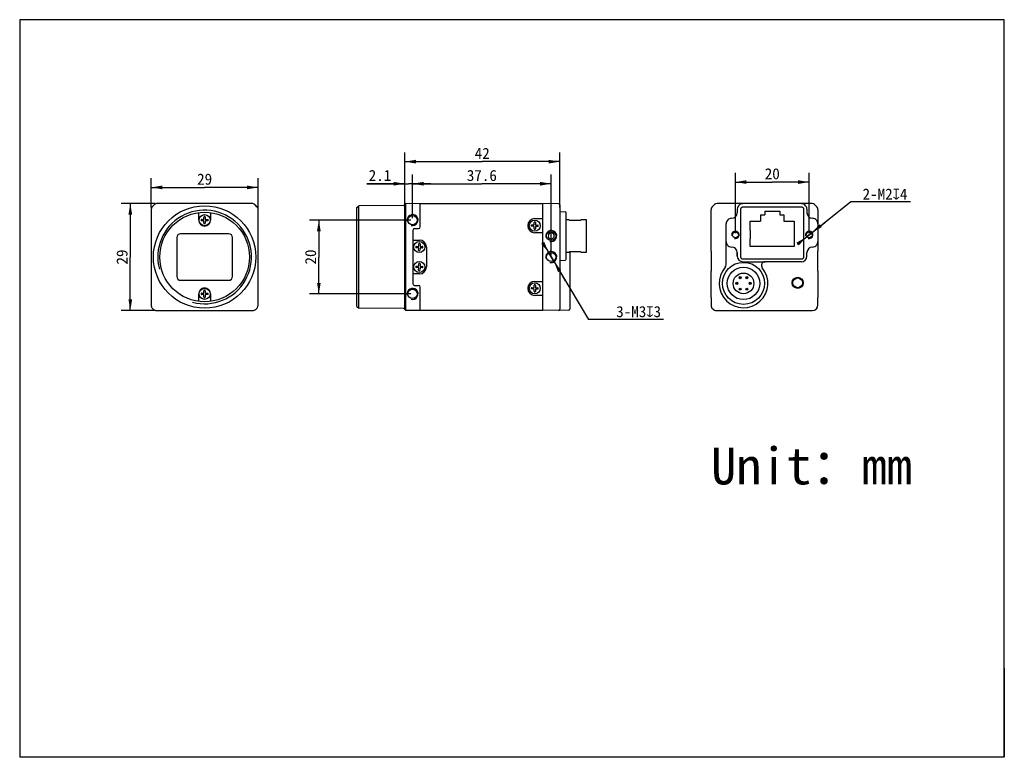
# Model space of a CAD drawing. Header units: millimetres. Extents: x 25 to 292, y 5 to 205.
import ezdxf
from ezdxf.enums import TextEntityAlignment as Align

# ---------------------------------------------------------------- set-up
doc = ezdxf.new("R2010")
doc.units = ezdxf.units.MM
doc.header["$LTSCALE"] = 16.335
doc.header["$PDMODE"] = 3
doc.header["$PDSIZE"] = 8
doc.layers.get('0').update_dxf_attribs({"linetype": 'CONTINUOUS'})
doc.layers.get('Defpoints').update_dxf_attribs({"linetype": 'CONTINUOUS'})
doc.layers.add('00_COMPONENTS', color=7, linetype='CONTINUOUS')
doc.layers.add('51__DRAFT_DIMS', color=7, linetype='CONTINUOUS')
doc.styles.get("Standard").update_dxf_attribs({"font": 'simfang.ttf'})
doc.dimstyles.new('DIMSTYLE_1', dxfattribs={"dimtxt": 3, "dimasz": 3, "dimexe": 2.5, "dimexo": 0.5, "dimtad": 1, "dimdsep": 46, "dimtxsty": 'STANDARD', "dimblk": '_FILLED', "dimblk1": '_FILLED', "dimblk2": '_FILLED', "dimcen": 0.09, "dimclrt": 3, "dimazin": 2, "dimtp": 0.1, "dimtm": 0.1, "dimtfac": 1, "dimtmove": 0, "dimatfit": 2, "dimldrblk": '_FILLED', "dimfxl": 1, "dimtolj": 1, "dimarcsym": 0})
doc.dimstyles.new('DIMSTYLE_2', dxfattribs={"dimtxt": 3, "dimasz": 3, "dimexe": 2.5, "dimexo": 0.5, "dimgap": 0.75, "dimtad": 1, "dimdsep": 46, "dimtxsty": 'STANDARD', "dimblk": '_FILLED', "dimblk1": '_FILLED', "dimblk2": '_FILLED', "dimcen": 0.09, "dimclrt": 3, "dimazin": 2, "dimtp": 0.2, "dimtm": 0.2, "dimtfac": 1, "dimtofl": 0, "dimtmove": 0, "dimatfit": 3, "dimldrblk": '_FILLED', "dimfxl": 1, "dimtolj": 1, "dimarcsym": 0})
doc.dimstyles.new('DIMSTYLE_3', dxfattribs={"dimtxt": 3, "dimasz": 3, "dimexe": 2.5, "dimexo": 0.5, "dimgap": 0.75, "dimtad": 1, "dimdsep": 46, "dimtxsty": 'STANDARD', "dimblk": '_FILLED', "dimblk1": '_FILLED', "dimblk2": '_FILLED', "dimcen": 0.09, "dimclrt": 3, "dimazin": 2, "dimtp": 0.3, "dimtm": 0.3, "dimtfac": 1, "dimtofl": 0, "dimtmove": 0, "dimatfit": 3, "dimldrblk": '_FILLED', "dimfxl": 1, "dimtolj": 1, "dimarcsym": 0})
doc.dimstyles.new('DIMSTYLE_4', dxfattribs={"dimtxt": 3, "dimasz": 3, "dimexe": 2.5, "dimexo": 0.5, "dimgap": 0.75, "dimtad": 1, "dimdsep": 46, "dimtxsty": 'STANDARD', "dimblk": '_FILLED', "dimblk1": '_FILLED', "dimblk2": '_FILLED', "dimcen": 0.09, "dimclrt": 3, "dimazin": 2, "dimtp": 0.1, "dimtm": 0.1, "dimtfac": 1, "dimtofl": 0, "dimtmove": 0, "dimatfit": 3, "dimldrblk": '_FILLED', "dimfxl": 1, "dimtolj": 1, "dimarcsym": 0})

# ---------------------------------------------------------------- blocks, each defined once
blk = doc.blocks.new('_FILLED')
at = {"color": 0, "linetype": 'ByBlock'}
blk.add_solid([(0, 0), (-1, 0.167), (-1, -0.167)], dxfattribs=at)
blk = doc.blocks.new('*D1')
at = {"layer": '51__DRAFT_DIMS', "color": 0, "lineweight": -2}
for p, q in [((235.96, 144.15), (250.26, 155.59)), ((266.59, 155.59), (250.26, 155.59)), ((242.21, 149.15), (244.55, 151.02)), ((239.86, 147.28), (238.3, 146.03))]:
    blk.add_line(p, q, dxfattribs=at)
at = {"layer": 'Defpoints', "color": 0}
for p in [(239.86, 147.28), (238.3, 146.03)]:
    blk.add_point(p, dxfattribs=at)
at = {"layer": '51__DRAFT_DIMS', "color": 0, "linetype": 'ByBlock', "lineweight": -2, "xscale": 3, "yscale": 3, "zscale": 3}
for p, rotation in [((239.86, 147.28), 218.6331665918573), ((238.3, 146.03), 38.63316659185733)]:
    blk.add_blockref('_FILLED', p, dxfattribs=dict(at, rotation=rotation))
at = {"layer": '51__DRAFT_DIMS', "color": 3, "insert": (253.57, 159.21), "char_height": 3, "attachment_point": 1}
blk.add_mtext('\\A1;{2-M2{\\fgdt;x}4}', dxfattribs=at)
blk = doc.blocks.new('*D2')
at = {"layer": '51__DRAFT_DIMS', "color": 4}
for p, q in [((60.65, 154.04), (60.65, 162.02)), ((89.65, 153.94), (89.65, 162.02)), ((60.65, 159.52), (75.15, 159.52)), ((89.65, 159.52), (75.15, 159.52))]:
    blk.add_line(p, q, dxfattribs=at)
at = {"layer": '51__DRAFT_DIMS', "color": 4, "xscale": 3, "yscale": 3, "zscale": 3, "rotation": 180}
blk.add_blockref('_FILLED', (60.65, 159.52), dxfattribs=at)
at = {"layer": '51__DRAFT_DIMS', "color": 4, "xscale": 3, "yscale": 3, "zscale": 3}
blk.add_blockref('_FILLED', (89.65, 159.52), dxfattribs=at)
at = {"layer": '51__DRAFT_DIMS', "color": 3}
blk.add_text('29', height=3, dxfattribs=at).set_placement((75.15, 160.27), align=Align.CENTER)
blk = doc.blocks.new('*D3')
at = {"layer": '51__DRAFT_DIMS', "color": 4}
for p, q in [((61.76, 155.15), (52.5, 155.15)), ((55, 155.15), (55, 140.65)), ((55, 126.15), (55, 140.65)), ((61.65, 126.15), (52.5, 126.15))]:
    blk.add_line(p, q, dxfattribs=at)
at = {"layer": '51__DRAFT_DIMS', "color": 4, "xscale": 3, "yscale": 3, "zscale": 3}
for p, rotation in [((55, 155.15), 90), ((55, 126.15), 270)]:
    blk.add_blockref('_FILLED', p, dxfattribs=dict(at, rotation=rotation))
at = {"layer": '51__DRAFT_DIMS', "color": 3}
blk.add_text('29', height=3, rotation=90, dxfattribs=at).set_placement((54.25, 140.65), align=Align.CENTER)
blk = doc.blocks.new('*D4')
at = {"layer": '51__DRAFT_DIMS', "color": 4}
for p, q in [((219.08, 147.15), (219.08, 163.47)), ((239.08, 147.15), (239.08, 163.47)), ((219.08, 160.97), (229.08, 160.97)), ((239.08, 160.97), (229.08, 160.97))]:
    blk.add_line(p, q, dxfattribs=at)
at = {"layer": '51__DRAFT_DIMS', "color": 4, "xscale": 3, "yscale": 3, "zscale": 3, "rotation": 180}
blk.add_blockref('_FILLED', (219.08, 160.97), dxfattribs=at)
at = {"layer": '51__DRAFT_DIMS', "color": 4, "xscale": 3, "yscale": 3, "zscale": 3}
blk.add_blockref('_FILLED', (239.08, 160.97), dxfattribs=at)
at = {"layer": '51__DRAFT_DIMS', "color": 3}
blk.add_text('20', height=3, dxfattribs=at).set_placement((229.08, 161.72), align=Align.CENTER)
blk = doc.blocks.new('*D5')
at = {"layer": '51__DRAFT_DIMS', "color": 4}
for p, q in [((129.43, 155.35), (129.43, 169.01)), ((171.43, 154.11), (171.43, 169.01)), ((129.43, 166.51), (150.43, 166.51)), ((171.43, 166.51), (150.43, 166.51))]:
    blk.add_line(p, q, dxfattribs=at)
at = {"layer": '51__DRAFT_DIMS', "color": 4, "xscale": 3, "yscale": 3, "zscale": 3, "rotation": 180}
blk.add_blockref('_FILLED', (129.43, 166.51), dxfattribs=at)
at = {"layer": '51__DRAFT_DIMS', "color": 4, "xscale": 3, "yscale": 3, "zscale": 3}
blk.add_blockref('_FILLED', (171.43, 166.51), dxfattribs=at)
at = {"layer": '51__DRAFT_DIMS', "color": 3}
blk.add_text('42', height=3, dxfattribs=at).set_placement((150.43, 167.26), align=Align.CENTER)
blk = doc.blocks.new('*D6')
at = {"layer": '51__DRAFT_DIMS', "color": 4}
for p, q in [((131.53, 151.15), (131.53, 163.02)), ((169.13, 141.15), (169.13, 163.02)), ((131.53, 160.52), (150.33, 160.52)), ((169.13, 160.52), (150.33, 160.52))]:
    blk.add_line(p, q, dxfattribs=at)
at = {"layer": '51__DRAFT_DIMS', "color": 4, "xscale": 3, "yscale": 3, "zscale": 3, "rotation": 180}
blk.add_blockref('_FILLED', (131.53, 160.52), dxfattribs=at)
at = {"layer": '51__DRAFT_DIMS', "color": 4, "xscale": 3, "yscale": 3, "zscale": 3}
blk.add_blockref('_FILLED', (169.13, 160.52), dxfattribs=at)
at = {"layer": '51__DRAFT_DIMS', "color": 3}
blk.add_text('37.6', height=3, dxfattribs=at).set_placement((150.33, 161.27), align=Align.CENTER)
blk = doc.blocks.new('*D7')
at = {"layer": '51__DRAFT_DIMS', "color": 4}
for p, q in [((131.03, 150.65), (103.63, 150.65)), ((106.13, 150.65), (106.13, 140.65)), ((106.13, 130.65), (106.13, 140.65)), ((131.03, 130.65), (103.63, 130.65))]:
    blk.add_line(p, q, dxfattribs=at)
at = {"layer": '51__DRAFT_DIMS', "color": 4, "xscale": 3, "yscale": 3, "zscale": 3}
for p, rotation in [((106.13, 150.65), 90), ((106.13, 130.65), 270)]:
    blk.add_blockref('_FILLED', p, dxfattribs=dict(at, rotation=rotation))
at = {"layer": '51__DRAFT_DIMS', "color": 3}
blk.add_text('20', height=3, rotation=90, dxfattribs=at).set_placement((105.38, 140.65), align=Align.CENTER)
blk = doc.blocks.new('*D8')
at = {"layer": '51__DRAFT_DIMS', "color": 0, "lineweight": -2}
for p, q in [((166.83, 144.52), (179.22, 123.68)), ((169.9, 139.36), (168.36, 141.94)), ((171.43, 136.78), (172.96, 134.2)), ((199.63, 123.68), (179.22, 123.68))]:
    blk.add_line(p, q, dxfattribs=at)
at = {"layer": 'Defpoints', "color": 0}
for p in [(168.36, 141.94), (169.9, 139.36)]:
    blk.add_point(p, dxfattribs=at)
at = {"layer": '51__DRAFT_DIMS', "color": 0, "linetype": 'ByBlock', "lineweight": -2, "xscale": 3, "yscale": 3, "zscale": 3}
for p, rotation in [((168.36, 141.94), 300.7349677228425), ((169.9, 139.36), 120.7349677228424)]:
    blk.add_blockref('_FILLED', p, dxfattribs=dict(at, rotation=rotation))
at = {"layer": '51__DRAFT_DIMS', "color": 3, "insert": (186.76, 127.34), "char_height": 3, "attachment_point": 1}
blk.add_mtext('\\A1;{3-M3{\\fgdt;x}3}', dxfattribs=at)
blk = doc.blocks.new('*D9')
at = {"layer": '51__DRAFT_DIMS', "color": 4}
for p, q in [((129.43, 154.15), (129.43, 163.02)), ((131.53, 151.15), (131.53, 163.02)), ((129.43, 160.52), (119.15, 160.52)), ((119.15, 160.52), (130.48, 160.52)), ((136.53, 160.52), (130.48, 160.52)), ((131.53, 160.52), (136.53, 160.52))]:
    blk.add_line(p, q, dxfattribs=at)
at = {"layer": '51__DRAFT_DIMS', "color": 4, "xscale": 3, "yscale": 3, "zscale": 3}
blk.add_blockref('_FILLED', (129.43, 160.52), dxfattribs=at)
at = {"layer": '51__DRAFT_DIMS', "color": 4, "xscale": 3, "yscale": 3, "zscale": 3, "rotation": 180}
blk.add_blockref('_FILLED', (131.53, 160.52), dxfattribs=at)
at = {"layer": '51__DRAFT_DIMS', "color": 3}
blk.add_text('2.1', height=3, dxfattribs=at).set_placement((125.76, 161.27), align=Align.RIGHT)

msp = doc.modelspace()

# ---------------------------------------------------------------- linework, layer by layer
at = {"color": 7}
for p, q in [((25, 205), (25, 5)), ((292.006, 205), (25, 205)), ((292.006, 5), (292.006, 205)), ((291.94, 29.131), (291.94, 5.131)), ((292.006, 5), (25, 5)), ((111.94, 5.131), (291.94, 5.131))]:
    msp.add_line(p, q, dxfattribs=at)
for p, q in [((227.032, 153.046), (227.032, 152.046)), ((231.132, 153.046), (231.132, 152.046)), ((225.932, 152.046), (225.932, 150.356)), ((232.232, 152.046), (232.232, 150.356)), ((132.081, 148.351), (133.131, 148.351)), ((223.127, 147.896), (223.127, 145.596)), ((235.037, 147.896), (235.037, 145.596)), ((132.081, 132.951), (133.131, 132.951))]:
    msp.add_line(p, q)
at = {"layer": '00_COMPONENTS', "color": 7}
for p, q in [((73.48, 155.149), (62.263, 155.149)), ((76.812, 155.149), (73.48, 155.149)), ((88.029, 155.149), (76.812, 155.149)), ((129.427, 154.9), (129.723, 155.149)), ((129.728, 153.649), (129.731, 155.149)), ((133.631, 155.115), (129.731, 155.149)), ((133.631, 148.851), (133.631, 155.151)), ((133.631, 155.151), (166.831, 155.151)), ((171.133, 155.114), (166.831, 155.151)), ((166.831, 126.151), (166.831, 155.151)), ((239.867, 155.151), (214.096, 155.151)), ((60.649, 153.534), (60.649, 142.317)), ((61.553, 154.858), (60.939, 154.244)), ((61.556, 154.856), (60.942, 154.241)), ((73.546, 150.651), (73.546, 152.695)), ((76.746, 152.695), (76.746, 150.651)), ((89.351, 154.241), (88.736, 154.856)), ((89.353, 154.244), (88.739, 154.858)), ((89.643, 142.317), (89.643, 153.534)), ((116.435, 154.038), (116.935, 154.542)), ((116.435, 127.265), (116.435, 154.038)), ((129.133, 154.649), (116.935, 154.542)), ((116.935, 126.76), (116.935, 154.542)), ((129.431, 142.295), (129.431, 154.851)), ((129.728, 142.295), (129.728, 153.649)), ((171.431, 154.814), (171.431, 126.489)), ((171.431, 152.951), (172.933, 152.938)), ((173.231, 140.064), (173.231, 152.638)), ((212.481, 153.537), (212.481, 153.437)), ((212.481, 142.259), (212.481, 153.437)), ((212.774, 154.244), (213.389, 154.858)), ((219.581, 153.611), (219.581, 152.651)), ((220.581, 140.65), (220.581, 153.652)), ((221.181, 154.251), (236.982, 154.251)), ((227.032, 153.046), (231.132, 153.046)), ((237.581, 153.652), (237.581, 140.65)), ((238.481, 153.611), (238.481, 152.651)), ((240.574, 154.858), (241.189, 154.244)), ((241.481, 153.437), (241.481, 153.537)), ((241.481, 153.437), (241.481, 142.259)), ((74.864, 150.475), (74.298, 150.481)), ((74.302, 150.841), (74.868, 150.835)), ((74.956, 149.807), (74.963, 150.373)), ((74.969, 150.933), (74.976, 151.499)), ((75.323, 150.369), (75.316, 149.803)), ((75.336, 151.495), (75.329, 150.929)), ((75.99, 150.461), (75.424, 150.468)), ((75.428, 150.828), (75.994, 150.821)), ((164.504, 149.433), (164.511, 150)), ((164.681, 151.051), (166.831, 151.051)), ((164.871, 149.995), (164.864, 149.429)), ((174.03, 150.751), (173.23, 150.751)), ((174.03, 150.687), (174.03, 150.751)), ((174.03, 150.687), (177.13, 150.687)), ((178.73, 150.751), (177.13, 150.751)), ((177.13, 150.751), (177.13, 150.687)), ((178.73, 141.951), (178.73, 150.751)), ((216.581, 138.528), (216.581, 149.651)), ((223.127, 147.896), (223.127, 150.356)), ((223.127, 150.356), (225.932, 150.356)), ((225.932, 152.046), (227.032, 152.046)), ((231.132, 152.046), (232.232, 152.046)), ((232.232, 150.356), (235.037, 150.356)), ((235.037, 150.356), (235.037, 147.896)), ((81.646, 146.968), (68.646, 146.968)), ((131.581, 147.851), (131.581, 133.451)), ((164.399, 148.975), (163.832, 148.981)), ((163.837, 149.341), (164.403, 149.335)), ((164.491, 148.307), (164.497, 148.874)), ((166.831, 147.251), (164.681, 147.251)), ((164.857, 148.869), (164.851, 148.303)), ((165.525, 148.961), (164.958, 148.968)), ((164.963, 149.328), (165.529, 149.321)), ((169.141, 147.261), (168.361, 146.823)), ((169.911, 146.805), (169.141, 147.261)), ((67.579, 145.901), (67.579, 135.401)), ((82.713, 135.401), (82.713, 145.901)), ((131.631, 145.251), (133.381, 145.251)), ((133.204, 143.633), (133.211, 144.2)), ((133.571, 144.195), (133.564, 143.629)), ((168.361, 146.823), (168.351, 145.928)), ((168.351, 145.928), (169.12, 145.471)), ((169.12, 145.471), (169.9, 145.91)), ((169.9, 145.91), (169.911, 146.805)), ((223.127, 143.546), (223.127, 145.596)), ((235.037, 145.596), (235.037, 143.546)), ((60.649, 142.317), (60.649, 140.651)), ((89.644, 140.651), (89.643, 142.317)), ((133.099, 143.175), (132.532, 143.181)), ((132.537, 143.541), (133.103, 143.535)), ((133.191, 142.507), (133.197, 143.074)), ((133.557, 143.069), (133.551, 142.503)), ((134.225, 143.161), (133.658, 143.168)), ((133.663, 143.528), (134.229, 143.521)), ((135.281, 143.351), (135.281, 137.951)), ((173.23, 141.951), (174.03, 141.951)), ((177.13, 142.015), (174.03, 142.016)), ((174.03, 141.951), (174.03, 142.016)), ((174.181, 142.016), (174.181, 126.513)), ((177.13, 142.015), (177.13, 141.951)), ((177.13, 141.951), (178.73, 141.951)), ((212.481, 142.259), (212.481, 136.843)), ((219.597, 140.867), (219.597, 141.867)), ((219.603, 141.873), (219.603, 140.873)), ((235.037, 143.546), (223.127, 143.546)), ((238.481, 140.851), (238.481, 141.851)), ((241.481, 136.843), (241.481, 142.259)), ((60.649, 140.651), (60.649, 138.985)), ((60.649, 138.985), (60.649, 127.651)), ((89.643, 138.985), (89.644, 140.651)), ((89.643, 127.651), (89.643, 138.985)), ((129.431, 126.451), (129.431, 139.008)), ((129.728, 127.654), (129.728, 139.008)), ((171.431, 139.751), (172.933, 139.764)), ((221.097, 139.367), (226.3, 139.367)), ((236.982, 140.051), (221.181, 140.051)), ((236.981, 139.351), (227.133, 139.351)), ((133.099, 137.775), (132.532, 137.781)), ((132.537, 138.141), (133.103, 138.135)), ((133.191, 137.107), (133.197, 137.674)), ((133.204, 138.233), (133.211, 138.8)), ((133.557, 137.669), (133.551, 137.103)), ((133.571, 138.795), (133.564, 138.229)), ((134.225, 137.761), (133.658, 137.768)), ((133.663, 138.128), (134.229, 138.121)), ((212.481, 129.701), (212.481, 136.843)), ((241.481, 136.843), (241.481, 129.701)), ((68.646, 134.334), (81.646, 134.334)), ((133.381, 136.051), (131.631, 136.051)), ((164.681, 134.051), (166.831, 134.051)), ((74.302, 130.841), (74.868, 130.835)), ((74.969, 130.933), (74.976, 131.499)), ((75.336, 131.495), (75.329, 130.929)), ((133.631, 126.151), (133.631, 132.451)), ((164.399, 131.975), (163.832, 131.981)), ((163.837, 132.341), (164.403, 132.335)), ((164.491, 131.307), (164.497, 131.874)), ((164.504, 132.433), (164.511, 133)), ((164.857, 131.869), (164.851, 131.303)), ((164.871, 132.995), (164.864, 132.429)), ((165.525, 131.961), (164.958, 131.968)), ((164.963, 132.328), (165.529, 132.321)), ((73.546, 128.607), (73.546, 130.651)), ((74.864, 130.475), (74.298, 130.481)), ((74.956, 129.807), (74.963, 130.373)), ((75.323, 130.369), (75.316, 129.803)), ((75.99, 130.461), (75.424, 130.468)), ((75.428, 130.828), (75.994, 130.821)), ((76.746, 130.651), (76.746, 128.607)), ((166.831, 130.251), (164.681, 130.251)), ((212.481, 129.701), (212.481, 127.651)), ((241.481, 127.651), (241.481, 129.701)), ((62.149, 126.151), (88.143, 126.151)), ((116.435, 127.265), (116.935, 126.76)), ((129.133, 126.654), (116.935, 126.76)), ((129.427, 126.403), (129.723, 126.154)), ((129.731, 126.154), (129.728, 127.654)), ((133.631, 126.188), (129.731, 126.154)), ((166.831, 126.151), (133.631, 126.151)), ((173.883, 126.213), (166.831, 126.151)), ((213.981, 126.151), (239.981, 126.151))]:
    msp.add_line(p, q, dxfattribs=at)
for centre, radius in [((75.146, 140.651), 13.891), ((75.146, 140.651), 12.15), ((75.146, 150.651), 1.5), ((131.531, 150.651), 1.25), ((164.681, 149.151), 1.5), ((169.131, 146.351), 1.25), ((219.081, 146.651), 0.8), ((239.081, 146.651), 0.8), ((133.381, 143.351), 1.5), ((169.131, 140.651), 1.25), ((133.381, 137.951), 1.5), ((221.281, 133.501), 5.705), ((221.282, 133.501), 4.4), ((221.282, 133.501), 2.8), ((164.681, 132.151), 1.5), ((219.482, 133.501), 0.3), ((219.482, 133.501), 0.0452), ((220.382, 135.06), 0.3), ((220.382, 135.06), 0.0452), ((222.182, 135.06), 0.3), ((222.182, 135.06), 0.0452), ((223.082, 133.501), 0.3), ((223.082, 133.501), 0.0452), ((235.981, 133.651), 1.513), ((235.981, 133.651), 1.311), ((75.146, 130.651), 1.5), ((131.531, 130.651), 1.25), ((220.382, 131.943), 0.3), ((220.382, 131.943), 0.0452), ((222.182, 131.943), 0.3), ((222.182, 131.943), 0.0452)]:
    msp.add_circle(centre, radius, dxfattribs=at)
for centre, radius, start, end in [((129.131, 154.949), 0.3, 270.5, 350.62393), ((129.133, 154.851), 0.297, 0.02476, 9.4196), ((171.131, 154.814), 0.3, 0, 89.5), ((172.931, 152.638), 0.3, 0, 89.5), ((218.081, 152.651), 1.5, 269.99472, 359.21165), ((218.089, 152.651), 1.492, 359.20645, 359.99984), ((75.146, 150.651), 1.6, 180, 360), ((75.146, 150.651), 0.95, 173.90707, 184.70815), ((74.299, 150.581), 0.1, 184.70815, 269.30761), ((74.301, 150.741), 0.1, 89.30761, 173.90707), ((74.863, 150.375), 0.1, 359.30761, 89.30761), ((74.87, 150.935), 0.1, 269.30761, 359.30761), ((75.056, 149.806), 0.1, 179.30761, 263.90707), ((75.076, 151.498), 0.1, 94.70815, 179.30761), ((75.146, 150.651), 0.95, 263.90707, 274.70815), ((75.146, 150.651), 0.95, 83.90707, 94.70815), ((75.216, 149.804), 0.1, 274.70815, 359.30761), ((75.236, 151.496), 0.1, 359.30761, 83.90707), ((75.423, 150.368), 0.1, 89.30761, 179.30761), ((75.429, 150.928), 0.1, 179.30761, 269.30761), ((75.991, 150.561), 0.1, 269.30761, 353.90707), ((75.993, 150.721), 0.1, 4.70815, 89.30761), ((75.146, 150.651), 0.95, 353.90707, 4.70815), ((164.681, 149.151), 1.9, 90, 270), ((164.611, 149.998), 0.1, 94.72502, 179.32449), ((164.681, 149.151), 0.95, 83.92395, 94.72502), ((164.771, 149.997), 0.1, 359.32449, 83.92395), ((218.081, 149.651), 1.5, 89.99981, 180.00018), ((68.646, 145.901), 1.067, 90, 179.99999), ((81.646, 145.901), 1.067, 0, 89.99999), ((132.081, 147.851), 0.5, 90, 180), ((133.131, 148.851), 0.5, 270, 360), ((164.681, 149.151), 0.95, 173.92395, 184.72502), ((163.834, 149.081), 0.1, 184.72502, 269.32449), ((163.835, 149.241), 0.1, 89.32449, 173.92395), ((164.397, 148.875), 0.1, 359.32449, 89.32449), ((164.404, 149.435), 0.1, 269.32449, 359.32449), ((164.591, 148.306), 0.1, 179.32449, 263.92395), ((164.681, 149.151), 0.95, 263.92395, 274.72502), ((164.751, 148.304), 0.1, 274.72502, 359.32449), ((164.957, 148.868), 0.1, 89.32449, 179.32449), ((164.964, 149.428), 0.1, 179.32449, 269.32449), ((165.526, 149.061), 0.1, 269.32449, 353.92395), ((165.528, 149.221), 0.1, 4.72502, 89.32449), ((164.681, 149.151), 0.95, 353.92395, 4.72502), ((169.131, 146.351), 0.865, 84.61817, 94.957), ((133.311, 144.198), 0.1, 94.72502, 179.32449), ((133.381, 143.351), 0.95, 83.92395, 94.72502), ((133.381, 143.351), 1.9, 0, 90), ((133.471, 144.197), 0.1, 359.32449, 83.92395), ((169.131, 146.351), 0.865, 206.58294, 211.08645), ((169.131, 146.351), 0.865, 145.2566, 152.95569), ((169.131, 146.351), 0.865, 27.22029, 34.957), ((169.131, 146.351), 0.865, 328.47132, 332.95569), ((133.381, 143.351), 0.95, 173.92395, 184.72502), ((132.534, 143.281), 0.1, 184.72502, 269.32449), ((132.535, 143.441), 0.1, 89.32449, 173.92395), ((133.097, 143.075), 0.1, 359.32449, 89.32449), ((133.104, 143.635), 0.1, 269.32449, 359.32449), ((133.291, 142.506), 0.1, 179.32449, 263.92395), ((133.381, 143.351), 0.95, 263.92395, 274.72502), ((133.451, 142.504), 0.1, 274.72502, 359.32449), ((133.657, 143.068), 0.1, 89.32449, 179.32449), ((133.664, 143.628), 0.1, 179.32449, 269.32449), ((134.226, 143.261), 0.1, 269.32449, 353.92395), ((134.228, 143.421), 0.1, 4.72502, 89.32449), ((133.381, 143.351), 0.95, 353.92395, 4.72502), ((218.097, 144.867), 1.5, 216.70622, 269.9994), ((218.097, 141.867), 1.5, 0.20906, 90.00526), ((218.106, 141.867), 1.491, 0.00001, 0.21125), ((133.311, 138.798), 0.1, 94.72502, 179.32449), ((133.381, 137.951), 0.95, 83.92395, 94.72502), ((133.471, 138.797), 0.1, 359.32449, 83.92395), ((172.931, 140.064), 0.3, 270.5, 360), ((227.133, 138.351), 1, 90, 219.6546), ((133.381, 137.951), 0.95, 173.92395, 184.72502), ((132.534, 137.881), 0.1, 184.72502, 269.32449), ((132.535, 138.041), 0.1, 89.32449, 173.92395), ((133.097, 137.675), 0.1, 359.32449, 89.32449), ((133.104, 138.235), 0.1, 269.32449, 359.32449), ((133.291, 137.106), 0.1, 179.32449, 263.92395), ((133.381, 137.951), 0.95, 263.92395, 274.72502), ((133.381, 137.951), 1.9, 270, 360), ((133.451, 137.104), 0.1, 274.72502, 359.32449), ((133.657, 137.668), 0.1, 89.32449, 179.32449), ((133.664, 138.228), 0.1, 179.32449, 269.32449), ((134.226, 137.861), 0.1, 269.32449, 353.92395), ((134.228, 138.021), 0.1, 4.72502, 89.32449), ((133.381, 137.951), 0.95, 353.92395, 4.72502), ((221.281, 133.501), 6.6, 138.59038, 39.6546), ((215.581, 138.528), 1, 318.59038, 360), ((68.646, 135.401), 1.067, 180, 270), ((81.646, 135.401), 1.067, 270, 359.99999), ((164.681, 132.151), 1.9, 90, 270), ((75.146, 130.651), 1.6, 0, 180), ((74.301, 130.741), 0.1, 89.30761, 173.90707), ((74.87, 130.935), 0.1, 269.30761, 359.30761), ((75.076, 131.498), 0.1, 94.70815, 179.30761), ((75.146, 130.651), 0.95, 83.90707, 94.70815), ((75.236, 131.496), 0.1, 359.30761, 83.90707), ((75.429, 130.928), 0.1, 179.30761, 269.30761), ((132.081, 133.451), 0.5, 180, 270), ((133.131, 132.451), 0.5, 0, 90), ((164.681, 132.151), 0.95, 173.92395, 184.72502), ((163.834, 132.081), 0.1, 184.72502, 269.32449), ((163.835, 132.241), 0.1, 89.32449, 173.92395), ((164.397, 131.875), 0.1, 359.32449, 89.32449), ((164.404, 132.435), 0.1, 269.32449, 359.32449), ((164.591, 131.306), 0.1, 179.32449, 263.92395), ((164.611, 132.998), 0.1, 94.72502, 179.32449), ((164.681, 132.151), 0.95, 263.92395, 274.72502), ((164.681, 132.151), 0.95, 83.92395, 94.72502), ((164.751, 131.304), 0.1, 274.72502, 359.32449), ((164.771, 132.997), 0.1, 359.32449, 83.92395), ((164.957, 131.868), 0.1, 89.32449, 179.32449), ((164.964, 132.428), 0.1, 179.32449, 269.32449), ((165.526, 132.061), 0.1, 269.32449, 353.92395), ((165.528, 132.221), 0.1, 4.72502, 89.32449), ((164.681, 132.151), 0.95, 353.92395, 4.72502), ((75.146, 130.651), 0.95, 173.90707, 184.70815), ((74.299, 130.581), 0.1, 184.70815, 269.30761), ((74.863, 130.375), 0.1, 359.30761, 89.30761), ((75.056, 129.806), 0.1, 179.30761, 263.90707), ((75.146, 130.651), 0.95, 263.90707, 274.70815), ((75.216, 129.804), 0.1, 274.70815, 359.30761), ((75.423, 130.368), 0.1, 89.30761, 179.30761), ((75.991, 130.561), 0.1, 269.30761, 353.90707), ((75.993, 130.721), 0.1, 4.70815, 89.30761), ((75.146, 130.651), 0.95, 353.90707, 4.70815), ((129.131, 126.354), 0.3, 9.37607, 89.5), ((129.133, 126.452), 0.298, 350.59159, 359.96404), ((171.131, 126.489), 0.3, 270.5, 360), ((173.881, 126.513), 0.3, 270.5, 360)]:
    msp.add_arc(centre, radius, start, end, dxfattribs=at)
at = {"layer": '00_COMPONENTS', "color": 4}
for centre, radius in [((75.146, 140.651), 12.7), ((131.531, 150.651), 1.5), ((169.131, 146.351), 1.5), ((219.081, 146.651), 1), ((239.081, 146.651), 1), ((169.131, 140.651), 1.5), ((131.531, 130.651), 1.5)]:
    msp.add_arc(centre, radius, 255, 195, dxfattribs=at)
at = {"layer": '00_COMPONENTS', "color": 7}
for centre, major_axis, ratio, start_param, end_param in [((88.032, 154.151), (-0.707, -0.707), 0.9999239, 9.424778, 10.210138), ((214.096, 154.151), (-0.707, 0.707), 0.9999239, -0.7853601, 0), ((239.867, 154.151), (0.707, 0.707), 0.9999239, 0, 0.7853601), ((61.646, 153.537), (0.707, -0.707), 0.9999239, 9.424778, 10.210138), ((213.481, 153.537), (-0.707, 0.707), 0.9999239, 0, 0.7853601), ((221.081, 153.611), (1.061, -1.061), 0.9999239, 2.9968192, 3.9269527), ((236.981, 153.611), (1.061, 1.061), 0.9999239, -0.7853601, 0.1447735), ((239.981, 152.651), (1.061, 1.061), 0.9999239, 8.6394179, 10.196795), ((240.481, 153.537), (0.707, 0.707), 0.9999239, -0.7853601, 0), ((239.941, 149.651), (-1.061, -1.061), 0.9999239, 2.9968192, 3.9136097), ((239.981, 141.851), (1.061, -1.061), 0.9999239, 8.6527609, 10.210138), ((239.941, 144.851), (-1.061, 1.061), 0.9999239, 2.3695756, 3.2863661), ((221.097, 140.867), (1.061, 1.061), 0.9999239, 2.3562326, 3.9269527), ((236.981, 140.851), (1.061, -1.061), 0.9999239, -0.7853601, 0.7853601), ((213.981, 127.651), (1.5, 0), 0.9999619, -3.1415927, -1.5707963), ((239.981, 127.651), (1.5, 0), 0.9999619, -1.5707963, 0)]:
    msp.add_ellipse(centre, major_axis=major_axis, ratio=ratio, start_param=start_param, end_param=end_param, dxfattribs=at)
for points, knots in [([(62.263, 155.149), (62.133, 155.149), (61.87, 155.097), (61.648, 154.948), (61.556, 154.856)], [0, 0, 0, 0, 0.5000394, 1, 1, 1, 1]), ([(88.736, 154.856), (88.644, 154.948), (88.422, 155.097), (88.159, 155.149), (88.029, 155.149)], [0, 0, 0, 0, 0.5000365, 1, 1, 1, 1]), ([(221.079, 155.114), (220.924, 155.113), (220.604, 155.061), (220.316, 154.911), (220.185, 154.814)], [0, 0, 0, 0, 0.4863307, 1, 1, 1, 1]), ([(237.878, 154.814), (237.747, 154.911), (237.459, 155.061), (237.139, 155.113), (236.984, 155.114)], [0, 0, 0, 0, 0.5136893, 1, 1, 1, 1]), ([(60.942, 154.241), (60.85, 154.149), (60.7, 153.927), (60.649, 153.664), (60.649, 153.534)], [0, 0, 0, 0, 0.5000365, 1, 1, 1, 1]), ([(89.643, 153.534), (89.643, 153.664), (89.592, 153.927), (89.443, 154.149), (89.351, 154.241)], [0, 0, 0, 0, 0.5000394, 1, 1, 1, 1]), ([(220.581, 153.652), (220.581, 153.73), (220.613, 153.888), (220.725, 154.054), (220.847, 154.154), (220.952, 154.21), (221.064, 154.244), (221.142, 154.251), (221.181, 154.251)], [0, 0, 0, 0, 0.249756, 0.4997066, 0.6254464, 0.751718, 0.8768192, 1, 1, 1, 1]), ([(236.982, 154.251), (237.06, 154.251), (237.218, 154.22), (237.385, 154.108), (237.485, 153.986), (237.54, 153.881), (237.574, 153.768), (237.581, 153.691), (237.581, 153.652)], [0, 0, 0, 0, 0.249756, 0.4997066, 0.6254464, 0.751718, 0.8768192, 1, 1, 1, 1]), ([(241.444, 149.654), (241.443, 149.809), (241.392, 150.129), (241.242, 150.417), (241.144, 150.548)], [0, 0, 0, 0, 0.4863307, 1, 1, 1, 1]), ([(216.595, 144.864), (216.595, 144.709), (216.647, 144.389), (216.797, 144.101), (216.895, 143.97)], [0, 0, 0, 0, 0.4863284, 1, 1, 1, 1]), ([(241.144, 143.954), (241.242, 144.085), (241.392, 144.373), (241.443, 144.693), (241.444, 144.848)], [0, 0, 0, 0, 0.5136893, 1, 1, 1, 1]), ([(129.431, 139.008), (129.431, 139.283), (129.428, 139.833), (129.426, 140.656), (129.428, 141.477), (129.431, 142.023), (129.431, 142.295)], [0, 0, 0, 0, 0.2510047, 0.5017446, 0.7513778, 1, 1, 1, 1]), ([(129.728, 139.008), (129.728, 139.283), (129.723, 139.833), (129.719, 140.656), (129.723, 141.476), (129.728, 142.022), (129.728, 142.295)], [0, 0, 0, 0, 0.2515181, 0.5017405, 0.7508596, 1, 1, 1, 1]), ([(221.181, 140.051), (221.102, 140.051), (220.944, 140.082), (220.778, 140.195), (220.678, 140.317), (220.623, 140.422), (220.589, 140.534), (220.581, 140.612), (220.581, 140.65)], [0, 0, 0, 0, 0.2501291, 0.5001521, 0.6261907, 0.7525555, 0.8773582, 1, 1, 1, 1]), ([(226.3, 139.367), (226.374, 139.367), (226.652, 139.367), (226.929, 139.365), (227.133, 139.364)], [0, 0, 0, 0, 0.2655247, 1, 1, 1, 1]), ([(237.581, 140.65), (237.581, 140.572), (237.55, 140.414), (237.438, 140.247), (237.316, 140.148), (237.211, 140.092), (237.098, 140.059), (237.021, 140.051), (236.982, 140.051)], [0, 0, 0, 0, 0.2501291, 0.5001521, 0.6261907, 0.7525555, 0.8773582, 1, 1, 1, 1]), ([(60.649, 127.651), (60.649, 127.553), (60.668, 127.356), (60.754, 127.073), (60.894, 126.812), (61.081, 126.583), (61.31, 126.396), (61.571, 126.256), (61.854, 126.17), (62.051, 126.151), (62.149, 126.151)], [0, 0, 0, 0, 0.125024, 0.2500815, 0.3750956, 0.5001301, 0.6251631, 0.750134, 0.8750836, 1, 1, 1, 1]), ([(88.143, 126.151), (88.241, 126.151), (88.438, 126.171), (88.721, 126.256), (88.982, 126.396), (89.211, 126.584), (89.399, 126.813), (89.538, 127.074), (89.624, 127.357), (89.643, 127.553), (89.643, 127.651)], [0, 0, 0, 0, 0.1250305, 0.2500934, 0.375111, 0.5001467, 0.6251784, 0.7501458, 0.87509, 1, 1, 1, 1])]:
    msp.add_open_spline(points, degree=3, knots=knots, dxfattribs=at)
at = {"layer": '51__DRAFT_DIMS', "color": 4}
for centre, radius, start, end in [((239.081, 146.651), 1, 0, 65.19822), ((169.131, 140.651), 1.5, 270, 319.16992)]:
    msp.add_arc(centre, radius, start, end, dxfattribs=at)

# ---------------------------------------------------------------- texts
at = {"insert": (212.493, 88.998), "char_height": 10, "attachment_point": 1}
msp.add_mtext_dynamic_manual_height_columns('Unit：mm', width=63.84355, gutter_width=1, heights=[0], dxfattribs=at)

# ---------------------------------------------------------------- dimensions: what is measured, and where the dimension line sits
at = {"layer": '51__DRAFT_DIMS', "color": 4}
for base, p1, p2, dimstyle, picture, middle in [((171.431, 166.505), (129.431, 154.851), (171.431, 153.614), 'DIMSTYLE_3', '*D5', (150.34, 166.505)), ((131.531, 160.519), (129.431, 153.649), (131.531, 150.651), 'DIMSTYLE_4', '*D9', (122.306, 160.519)), ((169.131, 160.518), (131.531, 150.651), (169.131, 140.651), 'DIMSTYLE_3', '*D6', (150.316, 160.518))]:
    dim = msp.add_linear_dim(base=base, p1=p1, p2=p2, dimstyle=dimstyle, dxfattribs=at)
    dim.commit()
    dim.dimension.update_dxf_attribs({"geometry": picture, "text_midpoint": middle, "dimtype": 160})
for base, p1, p2, angle, picture, middle in [((60.646, 159.524), (89.646, 153.437), (60.646, 153.537), 180, '*D2', (75.108, 159.524)), ((219.081, 160.973), (239.081, 146.651), (219.081, 146.651), 180, '*D4', (229.055, 160.973)), ((54.999, 126.151), (62.263, 155.149), (62.149, 126.151), 270, '*D3', (54.999, 140.612)), ((106.129, 130.651), (131.531, 150.651), (131.531, 130.651), 270, '*D7', (106.129, 140.625))]:
    dim = msp.add_linear_dim(base=base, p1=p1, p2=p2, angle=angle, dimstyle='DIMSTYLE_2', dxfattribs=at)
    dim.commit()
    dim.dimension.update_dxf_attribs({"geometry": picture, "text_midpoint": middle, "dimtype": 160})
for p1, p2, text, picture, middle in [((239.863, 147.275), (238.3, 146.027), '{2-M<>{\\fgdt;x}4}', '*D1', (260.082, 155.589)), ((169.897, 139.362), (168.364, 141.941), '{3-M<>{\\fgdt;x}3}', '*D8', (193.194, 123.677))]:
    dim = msp.add_diameter_dim_2p(p1=p1, p2=p2, text=text, dimstyle='DIMSTYLE_1', override={"dimtih": 1, "dimtoh": 1, "dimpost": '<>'}, dxfattribs=at)
    dim.commit()
    dim.dimension.update_dxf_attribs({"geometry": picture, "text_midpoint": middle, "dimtype": 163})

doc.saveas('drawing.dxf')
